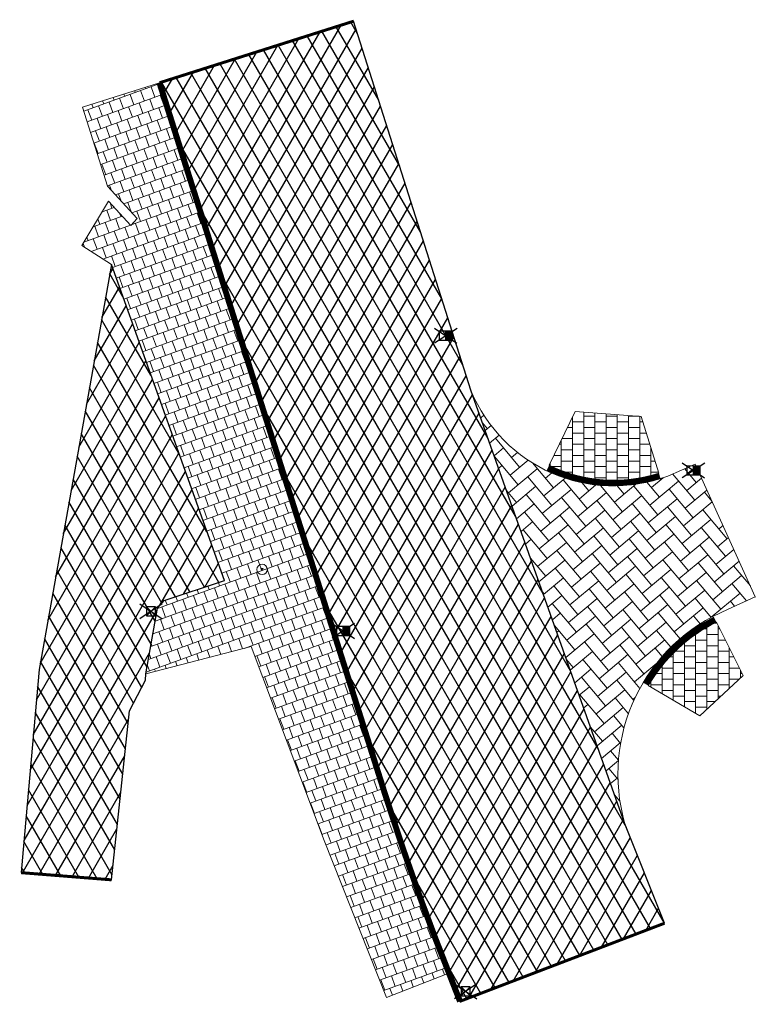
# Model space of a CAD drawing. Header units: metres. Extents: x 197743 to 198659, y 353932 to 354696.
# Tile 3 of 10: x 197802 to 197827, y 354171 to 354204. Entities that reach past the tile are written whole.
import ezdxf

# ---------------------------------------------------------------- set-up
doc = ezdxf.new("R2010")
doc.units = ezdxf.units.M
doc.layers.add('bct-inspectieput', color=7, linetype='Continuous')
doc.layers.add('V_WEGEN_A_ASFALT', color=252, linetype='Continuous')
for name, color, linetype, lineweight in [('V-WE-RI-KOLK-S', 7, 'Continuous', 25), ('V-WE-VH-KANTOPSLUITING_TROTTOIRBAND-G', 7, 'VH-TROTTOIRBAND-V', 0), ('V-WE-VH-VERHARDING_BETONSTRAATSTEEN-A', 252, 'Continuous', 18), ('V-WE-VH-VERHARDING_TEGEL-A', 252, 'Continuous', 18), ('V-WE-VH-ZAAGSNEDE-G', 7, 'ZAAGSNEDE_LINE', 30)]:
    doc.layers.add(name, color=color, linetype=linetype, lineweight=lineweight)
doc.styles.get("Standard").update_dxf_attribs({"font": 'arial.ttf'})
doc.linetypes.add('VH-TROTTOIRBAND-V', pattern='A,2.5,[24,NLCS.SHX,S=1,R=0,X=0,Y=0],2.5,-2,2,-2,2,-2', length=15)
doc.linetypes.add('ZAAGSNEDE_LINE', pattern='A,12.7,-5.08,["Z",Standard,S=2.54,R=0,X=-2.54,Y=-1.27],-6.35', length=24.13)
pattern_1 = [(0, (0, 0), (0.375, 0.1875), [0.375, -0.375]), (90, (0, 0), (-0.375, 2e-17), [])]

# ---------------------------------------------------------------- blocks, each defined once
blk = doc.blocks.new('INSPECTIEPUT-flat-37-flat-1-flat-1')
at = {"color": 7, "lineweight": 9}
for p, q in [((0.038, 0.022), (-0.038, 0.022)), ((-0.038, 0.022), (0, -0.043)), ((0, -0.043), (0.038, 0.022))]:
    blk.add_line(p, q, dxfattribs=at)
blk.add_circle((0, -0.011), 0.175, dxfattribs=at)
at = {"layer": 'bct-inspectieput', "flags": 1}
for tag, p in [('POINTNUMBER', (0, -0.011)), ('COMMENT', (0, -0.636))]:
    blk.add_attdef(tag, p, '', height=0.5, dxfattribs=at)
blk = doc.blocks.new('V-SRI-KOLK_RWS-SO')
at = {"ltscale": 0.1}
blk.add_hatch(color=256, dxfattribs=at).paths.add_polyline_path([(0, -0.75), (1.125, -0.75), (1.125, 0.75), (0, 0.75)])
for p, q in [((-1.875, 1.25), (1.875, -1.25)), ((1.875, 1.25), (-1.875, -1.25)), ((0, -0.75), (0, 0.75))]:
    blk.add_line(p, q, dxfattribs=at)
at = {"flags": 128}
blk.add_lwpolyline([(-1.125, -0.75), (1.125, -0.75), (1.125, 0.75), (-1.125, 0.75)], close=True, dxfattribs=at)
at = {"ltscale": 0.1, "flags": 128}
blk.add_lwpolyline([(0, -0.75), (1.125, -0.75), (1.125, 0.75), (0, 0.75)], close=True, dxfattribs=at)
blk = doc.blocks.new('V-SRI-KOLK_STRAAT_300X300-SO')
at = {"ltscale": 0.1}
for p, q in [((-1.875, 2), (1.875, -0.5)), ((1.875, 2), (-1.875, -0.5))]:
    blk.add_line(p, q, dxfattribs=at)
for p, q in [((-0.75, 0), (0.75, 1.5)), ((0.75, 0), (-0.75, 1.5))]:
    blk.add_line(p, q)
at = {"flags": 128}
blk.add_lwpolyline([(-0.75, 0), (0.75, 0), (0.75, 1.5), (-0.75, 1.5)], close=True, dxfattribs=at)

msp = doc.modelspace()

# ---------------------------------------------------------------- hatches: boundary and pattern name
at = {"layer": 'V-WE-VH-VERHARDING_BETONSTRAATSTEEN-A'}
h = msp.add_hatch(dxfattribs=at)
h.set_pattern_fill('AVH-BSS_KEIFORMAAT_KEPER', color=256, scale=4, angle=40, pattern_type=2)
h.set_pattern_definition([(40, (0, 0), (0.05176787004, 0.5917094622), [1.26, -0.42]), (310, (-0.53994, 0.64348), (0.05176787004, 0.5917094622), [1.26, -0.42])])
h.paths.add_polyline_path([(197824.858, 354189.455), (197823.94, 354189.059, -0.405752), (197817.344, 354191.934), (197822.507, 354177.404, -0.382105), (197825.963, 354184.595), (197826.874, 354185.008)])
at = {"layer": 'V-WE-VH-VERHARDING_TEGEL-A'}
h = msp.add_hatch(dxfattribs=at)
h.set_pattern_fill('AVH-TEGEL_300X300_HALFST', color=256, scale=1.25, angle=110, pattern_type=2)
h.set_pattern_definition([(110, (0, 0), (-0.304449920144, 0.28825595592), [0.375, -0.375]), (200, (0, 0), (0.12825755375, -0.3523847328), [])])
h.paths.add_polyline_path([(197809.503, 354194.07), (197807.748, 354199.608), (197806.914, 354202.235), (197804.334, 354201.416), (197805.175, 354198.768), (197806.168, 354197.69), (197805.951, 354197.453), (197805.204, 354198.267), (197804.315, 354196.783), (197805.303, 354196.142), (197809.087, 354185.556), (197807.073, 354184.891), (197806.846, 354184.629), (197806.462, 354182.435), (197809.983, 354183.345), (197812.436, 354176.844), (197814.516, 354171.591), (197816.608, 354172.403), (197814.463, 354178.423)])
h = msp.add_hatch(dxfattribs=at)
h.set_pattern_fill('AVH-TEGEL_300X300_HALFST', color=256, scale=1.25, pattern_type=2)
h.set_pattern_definition(pattern_1)
edge = h.paths.add_edge_path()
edge.add_line((197819.967, 354189.421), (197820.84, 354191.22))
edge.add_line((197820.84, 354191.22), (197823.045, 354191.058))
edge.add_line((197823.045, 354191.058), (197823.645, 354189.15))
edge.add_arc((197822.147, 354193.916), 4.996, 244.1236, 287.4454, ccw=False)
h = msp.add_hatch(dxfattribs=at)
h.set_pattern_fill('AVH-TEGEL_300X300_HALFST', color=256, scale=1.25, pattern_type=2)
h.set_pattern_definition(pattern_1)
edge = h.paths.add_edge_path()
edge.add_line((197823.289, 354182.036), (197825.013, 354181.022))
edge.add_line((197825.013, 354181.022), (197826.463, 354182.375))
edge.add_line((197826.463, 354182.375), (197825.571, 354184.165))
edge.add_arc((197828.02, 354179.252), 5.489, 116.5009, 149.5196)
at = {"layer": 'V_WEGEN_A_ASFALT'}
h = msp.add_hatch(dxfattribs=at)
h.set_pattern_fill('AVH-ASFALT', color=256, scale=0.5, style=0, pattern_type=2)
h.set_pattern_definition([(60, (0, 0), (-0.4330127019, 0.25), []), (120, (0, 0), (-0.4330127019, -0.25), [])])
h.paths.add_polyline_path([(197817.344, 354191.934), (197813.418, 354204.299), (197806.914, 354202.235), (197807.748, 354199.608), (197809.503, 354194.07), (197814.463, 354178.423), (197816.608, 354172.403), (197816.972, 354171.456), (197823.835, 354174.077), (197822.507, 354177.404)])
h = msp.add_hatch(dxfattribs=at)
h.set_pattern_fill('AVH-ASFALT', color=256, scale=0.5, style=0, pattern_type=2)
h.set_pattern_definition([(60, (27.56446, -33.17613), (-0.4330127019, 0.25), []), (120, (27.56446, -33.17613), (-0.4330127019, -0.25), [])])
h.paths.add_polyline_path([(197805.303, 354196.142), (197802.88, 354182.582), (197802.349, 354176.542), (197802.281, 354175.77), (197805.31, 354175.529), (197805.908, 354181.192), (197806.444, 354182.218), (197806.462, 354182.435), (197806.846, 354184.629), (197807.073, 354184.891), (197809.087, 354185.556)])

# ---------------------------------------------------------------- linework, layer by layer
at = {"layer": 'V-WE-VH-KANTOPSLUITING_TROTTOIRBAND-G', "ltscale": 0.2, "const_width": 0.2, "flags": 128}
msp.add_lwpolyline([(197816.981, 354171.459), (197816.165, 354173.543), (197815.681, 354174.841), (197815.053, 354176.626), (197814.463, 354178.423), (197811.983, 354186.247), (197809.503, 354194.07), (197808.368, 354197.651), (197806.913, 354202.235)], dxfattribs=at)
for points in [[(197819.923, 354189.331, 0.191311), (197823.675, 354189.054)], [(197825.526, 354184.254, 0.145076), (197823.203, 354182.087)]]:
    msp.add_lwpolyline(points, format="xyb", dxfattribs=at)
at = {"layer": 'V-WE-VH-VERHARDING_BETONSTRAATSTEEN-A'}
msp.add_lwpolyline([(197824.858, 354189.455), (197823.94, 354189.059, -0.405752), (197817.344, 354191.934), (197822.507, 354177.404, -0.382105), (197825.963, 354184.595), (197826.874, 354185.008), (197824.858, 354189.455)], format="xyb", close=True, dxfattribs=at)
at = {"layer": 'V-WE-VH-VERHARDING_TEGEL-A'}
msp.add_lwpolyline([(197809.503, 354194.07), (197807.748, 354199.608), (197806.914, 354202.235), (197804.334, 354201.416), (197805.175, 354198.768), (197806.168, 354197.69), (197805.951, 354197.453), (197805.204, 354198.267), (197804.315, 354196.783), (197805.303, 354196.142), (197809.087, 354185.556), (197807.073, 354184.891), (197806.846, 354184.629), (197806.462, 354182.435), (197809.983, 354183.345), (197812.436, 354176.844), (197814.516, 354171.591), (197816.608, 354172.403), (197814.463, 354178.423), (197809.503, 354194.07)], close=True, dxfattribs=at)
at = {"layer": 'V-WE-VH-VERHARDING_TEGEL-A', "flags": 128}
for points in [[(197819.967, 354189.421), (197820.84, 354191.22), (197823.045, 354191.058), (197823.645, 354189.15, -0.191311)], [(197823.289, 354182.036), (197825.013, 354181.022), (197826.463, 354182.375), (197825.571, 354184.165, 0.145076)]]:
    msp.add_lwpolyline(points, format="xyb", close=True, dxfattribs=at)
at = {"layer": 'V-WE-VH-ZAAGSNEDE-G', "linetype": 'ZAAGSNEDE_LINE', "ltscale": 0.1, "const_width": 0.1}
for points in [[(197806.914, 354202.235), (197813.418, 354204.299)], [(197802.281, 354175.77), (197805.31, 354175.529)], [(197816.972, 354171.456), (197823.835, 354174.077)]]:
    msp.add_lwpolyline(points, dxfattribs=at)
at = {"layer": 'V_WEGEN_A_ASFALT'}
for points in [[(197817.344, 354191.934), (197813.418, 354204.299), (197806.914, 354202.235), (197807.748, 354199.608), (197809.503, 354194.07), (197814.463, 354178.423), (197816.608, 354172.403), (197816.972, 354171.456), (197823.835, 354174.077), (197822.507, 354177.404), (197817.344, 354191.934)], [(197805.303, 354196.142), (197802.88, 354182.582), (197802.349, 354176.542), (197802.281, 354175.77), (197805.31, 354175.529), (197805.908, 354181.192), (197806.444, 354182.218), (197806.462, 354182.435), (197806.846, 354184.629), (197807.073, 354184.891), (197809.087, 354185.556), (197805.303, 354196.142)]]:
    msp.add_lwpolyline(points, close=True, dxfattribs=at)

# ---------------------------------------------------------------- block references
at = {"layer": 'bct-inspectieput'}
msp.add_blockref('INSPECTIEPUT-flat-37-flat-1-flat-1', (197810.352, 354185.942), dxfattribs=at)
at = {"layer": 'V-WE-RI-KOLK-S', "xscale": 0.2, "yscale": 0.2, "zscale": 0.2, "rotation": 359.8093010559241}
for p in [(197816.505, 354193.759), (197824.802, 354189.246), (197813.069, 354183.87)]:
    msp.add_blockref('V-SRI-KOLK_RWS-SO', p, dxfattribs=at)
at = {"layer": 'V-WE-RI-KOLK-S', "xscale": 0.2, "yscale": 0.2, "zscale": 0.2}
for p in [(197806.626, 354184.372), (197817.171, 354171.641)]:
    msp.add_blockref('V-SRI-KOLK_STRAAT_300X300-SO', p, dxfattribs=at)

doc.saveas('drawing.dxf')
